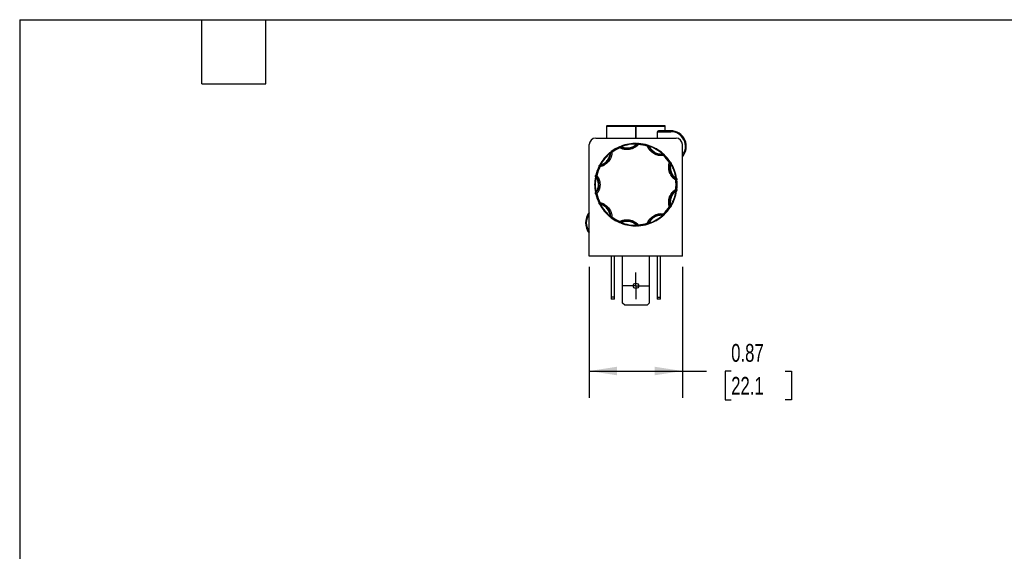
# Model space of a CAD drawing. Header units: inches. Extents: x 0.5 to 21.5, y 0.5 to 16.5.
# Tile 3 of 8: x 0.5 to 9.7, y 11.5 to 16.5. Entities that reach past the tile are written whole.
import ezdxf

# ---------------------------------------------------------------- set-up
doc = ezdxf.new("R2010")
doc.units = ezdxf.units.IN
doc.header["$LTSCALE"] = 2
doc.header["$MEASUREMENT"] = 0
doc.linetypes.add('SLD-Center', pattern=[0.75, 0.6, -0.05, 0.05, -0.05])
doc.linetypes.add('SLD-Solid', pattern=[0])
doc.layers.add('CENTER', color=40, linetype='SLD-Center')
doc.layers.add('DIMENSIONS', color=140, linetype='SLD-Solid', lineweight=25)
doc.layers.add('TEXT', color=140, linetype='SLD-Solid', lineweight=25)
doc.styles.add('SLDTEXTSTYLE0', font='TXT', dxfattribs={"width": 0.7})
doc.dimstyles.new('SLDDIMSTYLE1', dxfattribs={"dimtxt": 0.169922, "dimasz": 0.26, "dimexe": 0, "dimexo": 0.0625, "dimgap": 0.04248, "dimtad": 0, "dimtih": 1, "dimtoh": 1, "dimrnd": 1e-09, "dimdsep": 46, "dimtxsty": 'SLDTEXTSTYLE0', "dimsah": 1, "dimcen": 0.09, "dimadec": 0, "dimazin": 2, "dimtfac": 1, "dimtofl": 0, "dimtmove": 0, "dimatfit": 3, "dimfxl": 0, "dimfrac": 2, "dimtolj": 1, "dimtzin": 12, "dimarcsym": 0})

# ---------------------------------------------------------------- blocks, each defined once
blk = doc.blocks.new('_D_8')
at = {"layer": 'DIMENSIONS'}
for p, q in [((5.8198, 14.189), (5.8198, 12.9669)), ((6.6898, 14.189), (6.6898, 12.9669)), ((5.8198, 13.2169), (6.6898, 13.2169)), ((6.6898, 13.2169), (6.9146, 13.2169)), ((7.1449, 13.2169), (7.0878, 13.2169)), ((7.0878, 13.2169), (7.0878, 12.9468)), ((7.6498, 13.2169), (7.7069, 13.2169)), ((7.7069, 13.2169), (7.7069, 12.9468)), ((7.0878, 12.9468), (7.1449, 12.9468)), ((7.7069, 12.9468), (7.6498, 12.9468))]:
    blk.add_line(p, q, dxfattribs=at)
for points in [[(5.8198, 13.2169), (6.0798, 13.1769), (6.0798, 13.2569)], [(6.6898, 13.2169), (6.4298, 13.2569), (6.4298, 13.1769)]]:
    blk.add_solid(points, dxfattribs=at)
at = {"layer": 'DIMENSIONS', "char_height": 0.16667, "attachment_point": 1, "style": 'SLDTEXTSTYLE0'}
for s, insert in [('0.87', (7.1449, 13.4698)), ('22.1', (7.1449, 13.1617))]:
    blk.add_mtext(s, dxfattribs=dict(at, insert=insert))
blk = doc.blocks.new('SW_CENTERMARKSYMBOL_3')
at = {"layer": 'CENTER', "color": 0}
for p, q in [((0, 0.1), (0, 0.125)), ((0, 0), (0, 0.1)), ((-0.1, 0), (-0.125, 0)), ((0, 0), (-0.1, 0)), ((0, 0), (0, -0.1)), ((0, 0), (0.1, 0)), ((0.1, 0), (0.125, 0)), ((0, -0.1), (0, -0.125))]:
    blk.add_line(p, q, dxfattribs=at)

msp = doc.modelspace()

# ---------------------------------------------------------------- linework, layer by layer
for p, q in [((5.9848, 15.5053), (5.9808, 15.5053)), ((5.9808, 15.5053), (5.9808, 15.393)), ((5.9868, 15.5093), (5.9848, 15.5093)), ((5.9848, 15.5053), (6.2508, 15.5053)), ((5.9848, 15.393), (5.9848, 15.5053)), ((6.2528, 15.5093), (5.9868, 15.5093)), ((6.2588, 15.5053), (6.2508, 15.5053)), ((6.2508, 15.5053), (6.2508, 15.393)), ((6.2528, 15.5093), (6.2568, 15.5093)), ((6.5228, 15.5093), (6.2568, 15.5093)), ((6.2588, 15.5053), (6.5248, 15.5053)), ((6.2588, 15.393), (6.2588, 15.5053)), ((6.4564, 15.393), (6.4564, 15.4533)), ((6.4564, 15.4533), (6.5798, 15.4533)), ((6.5798, 15.4613), (6.4703, 15.4613)), ((6.5228, 15.5093), (6.5248, 15.5093)), ((6.5248, 15.5053), (6.5248, 15.4613)), ((6.5288, 15.5053), (6.5248, 15.5053)), ((6.5288, 15.4613), (6.5288, 15.5053)), ((6.5798, 15.4613), (6.5798, 15.4533)), ((5.8798, 15.393), (6.6298, 15.393)), ((5.8198, 14.289), (5.8198, 15.333)), ((6.0255, 15.2675), (6.0314, 15.2595)), ((6.1057, 15.3023), (6.1017, 15.3115)), ((6.1057, 15.3023), (6.1103, 15.3112)), ((6.111, 15.3125), (6.1103, 15.3112)), ((6.1164, 15.3175), (6.1182, 15.3129)), ((6.262, 15.3432), (6.2619, 15.3382)), ((6.2699, 15.3393), (6.2688, 15.3403)), ((6.2699, 15.3393), (6.2773, 15.3326)), ((6.2779, 15.3426), (6.2773, 15.3326)), ((6.3617, 15.3177), (6.3646, 15.3273)), ((6.3617, 15.3177), (6.371, 15.3215)), ((6.3723, 15.3221), (6.371, 15.3215)), ((6.3797, 15.3225), (6.3781, 15.3177)), ((6.6898, 14.289), (6.6898, 15.333)), ((6.0129, 15.2578), (6.016, 15.2539)), ((6.0214, 15.2599), (6.02, 15.2599)), ((6.0214, 15.2599), (6.0314, 15.2595)), ((6.5078, 15.2485), (6.5045, 15.2448)), ((6.5113, 15.2405), (6.5111, 15.2419)), ((6.5113, 15.2405), (6.5126, 15.2306)), ((6.5195, 15.2379), (6.5126, 15.2306)), ((5.9194, 15.126), (5.9105, 15.1305)), ((5.917, 15.1372), (5.9173, 15.1358)), ((5.9194, 15.126), (5.9173, 15.1358)), ((5.9179, 15.1445), (5.9222, 15.1421)), ((6.5678, 15.1649), (6.5761, 15.1704)), ((6.5773, 15.1619), (6.5678, 15.1649)), ((6.5787, 15.1614), (6.5773, 15.1619)), ((6.5846, 15.157), (6.5803, 15.1544)), ((5.8819, 15.0312), (5.877, 15.0322)), ((5.8804, 15.0477), (5.8901, 15.0454)), ((5.8822, 15.0393), (5.881, 15.0384)), ((5.8822, 15.0393), (5.8901, 15.0454)), ((6.6327, 15.0096), (6.6274, 15.0012)), ((6.6373, 15.0023), (6.6274, 15.0012)), ((6.6352, 15.0181), (6.6302, 15.0173)), ((6.6327, 15.0096), (6.6335, 15.0108)), ((6.6274, 14.9154), (6.6327, 14.907)), ((6.6274, 14.9154), (6.6373, 14.9143)), ((6.6352, 14.8985), (6.6302, 14.8993)), ((6.6335, 14.9057), (6.6327, 14.907)), ((5.877, 14.8844), (5.8819, 14.8853)), ((5.8901, 14.8712), (5.8804, 14.8688)), ((5.881, 14.8781), (5.8822, 14.8773)), ((5.8822, 14.8773), (5.8901, 14.8712)), ((5.9105, 14.7861), (5.9194, 14.7906)), ((5.9173, 14.7808), (5.917, 14.7794)), ((5.9173, 14.7808), (5.9194, 14.7906)), ((5.9179, 14.772), (5.9222, 14.7744)), ((6.5773, 14.7547), (6.5678, 14.7517)), ((6.5761, 14.7461), (6.5678, 14.7517)), ((6.5773, 14.7547), (6.5787, 14.7551)), ((6.5846, 14.7596), (6.5803, 14.7622)), ((6.0129, 14.6588), (6.016, 14.6627)), ((6.02, 14.6566), (6.0214, 14.6567)), ((6.0314, 14.6571), (6.0214, 14.6567)), ((6.0314, 14.6571), (6.0255, 14.6491)), ((6.5078, 14.668), (6.5045, 14.6718)), ((6.5111, 14.6746), (6.5113, 14.6761)), ((6.5126, 14.686), (6.5113, 14.6761)), ((6.5126, 14.686), (6.5195, 14.6787)), ((6.1017, 14.605), (6.1057, 14.6142)), ((6.1103, 14.6054), (6.1057, 14.6142)), ((6.1103, 14.6054), (6.111, 14.6041)), ((6.1164, 14.599), (6.1182, 14.6037)), ((6.262, 14.5733), (6.2619, 14.5783)), ((6.2688, 14.5763), (6.2699, 14.5772)), ((6.2773, 14.584), (6.2699, 14.5772)), ((6.2773, 14.584), (6.2779, 14.574)), ((6.3646, 14.5893), (6.3617, 14.5988)), ((6.371, 14.595), (6.3617, 14.5988)), ((6.371, 14.595), (6.3723, 14.5945)), ((6.3797, 14.5941), (6.3781, 14.5988)), ((6.6898, 14.289), (5.8198, 14.289)), ((6.0248, 14.289), (6.0248, 13.9082)), ((6.0558, 13.9082), (6.0558, 14.289)), ((6.1298, 13.8522), (6.1298, 14.289)), ((6.3798, 14.289), (6.3798, 13.8522)), ((6.4538, 14.289), (6.4538, 13.9082)), ((6.4848, 13.9082), (6.4848, 14.289)), ((6.0558, 13.9082), (6.0248, 13.9082)), ((6.0248, 13.9082), (6.0248, 13.887)), ((6.0558, 13.887), (6.0248, 13.887)), ((6.0558, 13.887), (6.0558, 13.9082)), ((6.4538, 13.9082), (6.4848, 13.9082)), ((6.4538, 13.9082), (6.4538, 13.887)), ((6.4848, 13.887), (6.4538, 13.887)), ((6.4848, 13.887), (6.4848, 13.9082)), ((6.151, 13.831), (6.1298, 13.8522)), ((6.3586, 13.831), (6.151, 13.831)), ((6.3798, 13.8522), (6.3586, 13.831))]:
    msp.add_line(p, q)
at = {"flags": 128}
for points in [[(5.9868, 15.5093), (5.9864, 15.5092), (5.9861, 15.509), (5.9857, 15.5086), (5.9854, 15.5081), (5.9852, 15.5075), (5.985, 15.5068), (5.9849, 15.5061), (5.9848, 15.5053)], [(6.2508, 15.5053), (6.2509, 15.5061), (6.251, 15.5068), (6.2512, 15.5075), (6.2514, 15.5081), (6.2517, 15.5086), (6.2521, 15.509), (6.2524, 15.5092), (6.2528, 15.5093)], [(6.2568, 15.5093), (6.2572, 15.5092), (6.2576, 15.509), (6.2579, 15.5086), (6.2582, 15.5081), (6.2585, 15.5075), (6.2587, 15.5068), (6.2588, 15.5061), (6.2588, 15.5053)], [(6.5248, 15.5053), (6.5248, 15.5061), (6.5247, 15.5068), (6.5245, 15.5075), (6.5242, 15.5081), (6.5239, 15.5086), (6.5236, 15.509), (6.5232, 15.5092), (6.5228, 15.5093)]]:
    msp.add_lwpolyline(points, dxfattribs=at)
msp.add_circle((6.2548, 14.013), 0.025)
for centre, radius, start, end in [((5.9848, 15.5053), 0.004, 90, 180), ((6.5248, 15.5053), 0.004, 0, 90), ((6.5798, 15.3153), 0.146, 318.88791, 90), ((6.5798, 15.3153), 0.138, 322.8542, 90), ((5.8798, 15.333), 0.06, 90, 180), ((6.6298, 15.333), 0.06, 0, 90), ((6.0314, 15.2595), 0.01, 126.56528, 177.69183), ((6.2548, 14.9583), 0.385, 113.43472, 126.56528), ((6.1057, 15.3023), 0.01, 62.30817, 113.43472), ((6.1082, 15.3107), 0.00332, 32.08271, 103.11145), ((6.1719, 15.4285), 0.1325, 242.30817, 317.69183), ((6.2548, 14.9583), 0.385, 88.93194, 111.06806), ((6.2721, 15.3396), 0.00332, 96.88855, 167.91729), ((6.2773, 15.3326), 0.01, 86.56528, 137.69183), ((6.2548, 14.9583), 0.385, 73.43472, 86.56528), ((6.3617, 15.3177), 0.01, 22.30817, 73.43472), ((6.369, 15.3225), 0.00332, 352.08271, 63.11145), ((6.4936, 15.3718), 0.1325, 202.30817, 277.69183), ((6.2548, 14.9583), 0.385, 48.93194, 71.06806), ((5.889, 15.2652), 0.1325, 282.30817, 357.69183), ((6.2548, 14.9583), 0.385, 128.93194, 151.06806), ((6.0229, 15.2615), 0.00332, 136.88855, 207.91729), ((6.5132, 15.2393), 0.00332, 56.88855, 127.91729), ((6.5126, 15.2306), 0.01, 46.56528, 97.69183), ((6.2548, 14.9583), 0.385, 33.43472, 46.56528), ((6.2548, 14.9583), 0.385, 153.43472, 166.56528), ((5.9194, 15.126), 0.01, 102.30817, 153.43472), ((5.916, 15.134), 0.00332, 72.08271, 143.11145), ((6.7035, 15.1216), 0.1325, 162.30817, 237.69183), ((6.5678, 15.1649), 0.01, 0, 33.43472), ((6.5678, 15.1649), 0.01, 342.30817, 0), ((6.5764, 15.1639), 0.00332, 312.08271, 23.11145), ((6.2548, 14.9583), 0.385, 8.93194, 31.06806), ((6.2548, 14.9583), 0.385, 168.93194, 191.06806), ((5.8823, 15.0415), 0.00332, 176.88855, 247.91729), ((5.8901, 15.0454), 0.01, 166.56528, 180), ((5.8901, 15.0454), 0.01, 180, 217.69183), ((5.7773, 14.9583), 0.1325, 322.30817, 37.69183), ((6.6274, 15.0012), 0.01, 6.56528, 57.69183), ((6.6334, 15.0075), 0.00332, 16.88855, 87.91729), ((6.2548, 14.9583), 0.385, 353.43472, 6.56528), ((6.7035, 14.795), 0.1325, 122.30817, 197.69183), ((6.2548, 14.9583), 0.385, 328.93194, 351.06806), ((6.6274, 14.9154), 0.01, 302.30817, 353.43472), ((6.6334, 14.9091), 0.00332, 272.08271, 343.11145), ((5.8823, 14.8751), 0.00332, 112.08271, 183.11145), ((5.8901, 14.8712), 0.01, 142.30817, 180), ((5.8901, 14.8712), 0.01, 180, 193.43472), ((6.2548, 14.9583), 0.385, 193.43472, 206.56528), ((5.9194, 14.7906), 0.01, 206.56528, 257.69183), ((5.916, 14.7826), 0.00332, 216.88855, 287.91729), ((5.889, 14.6513), 0.1325, 2.30817, 77.69183), ((6.2548, 14.9583), 0.385, 208.93194, 231.06806), ((6.2548, 14.9583), 0.385, 313.43472, 326.56528), ((6.5678, 14.7517), 0.01, 326.56528, 0), ((6.5678, 14.7517), 0.01, 0, 17.69183), ((6.5764, 14.7527), 0.00332, 336.88855, 47.91729), ((5.9298, 14.6013), 0.146, 138.88791, 221.11209), ((5.9298, 14.6013), 0.138, 142.8542, 217.1458), ((6.0229, 14.6551), 0.00332, 152.08271, 223.11145), ((6.0314, 14.6571), 0.01, 182.30817, 233.43472), ((6.2548, 14.9583), 0.385, 233.43472, 246.56528), ((6.4936, 14.5448), 0.1325, 82.30817, 157.69183), ((6.2548, 14.9583), 0.385, 288.93194, 311.06806), ((6.5132, 14.6772), 0.00332, 232.08271, 303.11145), ((6.5126, 14.686), 0.01, 262.30817, 313.43472), ((6.1057, 14.6142), 0.01, 246.56528, 297.69183), ((6.1082, 14.6058), 0.00332, 256.88855, 327.91729), ((6.1719, 14.488), 0.1325, 42.30817, 117.69183), ((6.2548, 14.9583), 0.385, 248.93194, 271.06806), ((6.2721, 14.5769), 0.00332, 192.08271, 263.11145), ((6.2773, 14.584), 0.01, 222.30817, 273.43472), ((6.2548, 14.9583), 0.385, 273.43472, 286.56528), ((6.3617, 14.5988), 0.01, 286.56528, 337.69183), ((6.369, 14.594), 0.00332, 296.88855, 7.91729)]:
    msp.add_arc(centre, radius, start, end)
msp.add_ellipse((6.4703, 15.4533), major_axis=(0.0139, 0), ratio=0.57735, start_param=1.570796, end_param=3.141593)
for points, knots in [([(6.02, 15.2599), (6.0206, 15.2614), (6.0216, 15.2637), (6.0235, 15.2655), (6.0242, 15.2661)], [0, 0, 0, 0, 0.62444, 1, 1, 1, 1]), ([(6.0205, 15.2638), (6.021, 15.2641), (6.0219, 15.2648), (6.0231, 15.2657), (6.0243, 15.2666), (6.025, 15.2672), (6.0255, 15.2675)], [0, 0, 0, 0, 0.2361294, 0.4989929, 0.7125421, 1, 1, 1, 1]), ([(6.1017, 15.3115), (6.1022, 15.3117), (6.103, 15.3121), (6.1044, 15.3127), (6.1058, 15.3133), (6.1069, 15.3137), (6.1074, 15.314)], [0, 0, 0, 0, 0.291242, 0.500217, 0.762096, 1, 1, 1, 1]), ([(6.2773, 15.3326), (6.2756, 15.3308), (6.2721, 15.3271), (6.2665, 15.3219), (6.2607, 15.317), (6.2547, 15.3124), (6.2484, 15.3082), (6.2371, 15.3015), (6.2201, 15.2937), (6.1968, 15.2875), (6.1727, 15.2853), (6.1515, 15.287), (6.1338, 15.2909), (6.1194, 15.2957), (6.1102, 15.3001), (6.1057, 15.3023)], [0, 0, 0, 0, 0.040712, 0.081199, 0.121575, 0.161957, 0.202462, 0.243205, 0.371568, 0.500042, 0.628406, 0.75688, 0.838051, 0.918781, 1, 1, 1, 1]), ([(6.1074, 15.314), (6.1079, 15.3142), (6.1089, 15.3146), (6.1106, 15.3152), (6.1124, 15.316), (6.1144, 15.3167), (6.1157, 15.3173), (6.1164, 15.3175)], [0, 0, 0, 0, 0.188808, 0.379511, 0.575987, 0.781785, 1, 1, 1, 1]), ([(6.1182, 15.3129), (6.1202, 15.312), (6.124, 15.3103), (6.1299, 15.3081), (6.1359, 15.3061), (6.142, 15.3045), (6.1482, 15.3032), (6.1589, 15.3014), (6.1743, 15.3005), (6.1941, 15.3025), (6.2134, 15.3074), (6.2295, 15.3144), (6.2425, 15.3221), (6.2527, 15.3295), (6.2588, 15.3353), (6.2619, 15.3382)], [0, 0, 0, 0, 0.040848, 0.081503, 0.122064, 0.162633, 0.203311, 0.244196, 0.372048, 0.500037, 0.627888, 0.755877, 0.837356, 0.918461, 1, 1, 1, 1]), ([(6.262, 15.3432), (6.2629, 15.3432), (6.2647, 15.3432), (6.2673, 15.3431), (6.2697, 15.343), (6.271, 15.3429), (6.2717, 15.3429)], [0, 0, 0, 0, 0.270747, 0.52324, 0.763872, 1, 1, 1, 1]), ([(6.2688, 15.3403), (6.2702, 15.341), (6.2725, 15.3421), (6.2751, 15.3423), (6.276, 15.3424)], [0, 0, 0, 0, 0.6244402, 1, 1, 1, 1]), ([(6.2717, 15.3429), (6.2722, 15.3429), (6.2734, 15.3428), (6.275, 15.3428), (6.2764, 15.3427), (6.2774, 15.3426), (6.2779, 15.3426)], [0, 0, 0, 0, 0.2361294, 0.4989929, 0.7125421, 1, 1, 1, 1]), ([(6.5126, 15.2306), (6.5101, 15.2303), (6.5051, 15.2297), (6.4975, 15.2293), (6.4899, 15.2293), (6.4824, 15.2297), (6.4748, 15.2305), (6.4619, 15.2326), (6.4439, 15.2375), (6.422, 15.2478), (6.4021, 15.2616), (6.387, 15.2765), (6.376, 15.2909), (6.3679, 15.3038), (6.3638, 15.3131), (6.3617, 15.3177)], [0, 0, 0, 0, 0.040712, 0.081199, 0.121575, 0.161957, 0.202462, 0.243205, 0.371568, 0.500042, 0.628406, 0.75688, 0.838051, 0.918781, 1, 1, 1, 1]), ([(6.3646, 15.3273), (6.3651, 15.3271), (6.366, 15.3269), (6.3674, 15.3265), (6.3688, 15.326), (6.37, 15.3257), (6.3705, 15.3255)], [0, 0, 0, 0, 0.2912416, 0.5002174, 0.7620959, 1, 1, 1, 1]), ([(6.3705, 15.3255), (6.371, 15.3253), (6.3721, 15.325), (6.3738, 15.3244), (6.3756, 15.3238), (6.3776, 15.3232), (6.379, 15.3227), (6.3797, 15.3225)], [0, 0, 0, 0, 0.188808, 0.379511, 0.575987, 0.781785, 1, 1, 1, 1]), ([(6.3781, 15.3177), (6.379, 15.3158), (6.3809, 15.312), (6.384, 15.3065), (6.3873, 15.3012), (6.391, 15.296), (6.3949, 15.291), (6.4019, 15.2828), (6.4131, 15.2722), (6.4296, 15.261), (6.4475, 15.2523), (6.4644, 15.2473), (6.4792, 15.2449), (6.4918, 15.244), (6.5003, 15.2445), (6.5045, 15.2448)], [0, 0, 0, 0, 0.040848, 0.081503, 0.122064, 0.162633, 0.203311, 0.244196, 0.372048, 0.500037, 0.627888, 0.755877, 0.837356, 0.918461, 1, 1, 1, 1]), ([(6.0314, 15.2595), (6.0313, 15.2569), (6.031, 15.2519), (6.0301, 15.2443), (6.0288, 15.2369), (6.0271, 15.2295), (6.025, 15.2222), (6.0207, 15.2098), (6.0127, 15.1929), (5.9987, 15.1732), (5.9817, 15.156), (5.9644, 15.1437), (5.9483, 15.1353), (5.9342, 15.1297), (5.9243, 15.1272), (5.9194, 15.126)], [0, 0, 0, 0, 0.040712, 0.081199, 0.121575, 0.161957, 0.202462, 0.243205, 0.371568, 0.500042, 0.628406, 0.75688, 0.838051, 0.918781, 1, 1, 1, 1]), ([(5.9222, 15.1421), (5.9243, 15.1427), (5.9283, 15.1438), (5.9343, 15.146), (5.9401, 15.1483), (5.9458, 15.151), (5.9514, 15.154), (5.9608, 15.1595), (5.9731, 15.1687), (5.9871, 15.1829), (5.9987, 15.1991), (6.0065, 15.2148), (6.0115, 15.229), (6.0146, 15.2413), (6.0155, 15.2497), (6.016, 15.2539)], [0, 0, 0, 0, 0.040848, 0.081503, 0.122064, 0.162633, 0.203311, 0.244196, 0.372048, 0.500037, 0.627888, 0.755877, 0.837356, 0.918461, 1, 1, 1, 1]), ([(6.0129, 15.2578), (6.0136, 15.2584), (6.015, 15.2595), (6.017, 15.2611), (6.0189, 15.2625), (6.02, 15.2633), (6.0205, 15.2638)], [0, 0, 0, 0, 0.270747, 0.52324, 0.763872, 1, 1, 1, 1]), ([(6.5078, 15.2485), (6.5085, 15.2479), (6.5098, 15.2467), (6.5117, 15.245), (6.5135, 15.2435), (6.5145, 15.2425), (6.515, 15.2421)], [0, 0, 0, 0, 0.270747, 0.52324, 0.763872, 1, 1, 1, 1]), ([(6.5111, 15.2419), (6.5127, 15.2416), (6.5151, 15.241), (6.5172, 15.2395), (6.518, 15.2389)], [0, 0, 0, 0, 0.62444, 1, 1, 1, 1]), ([(6.515, 15.2421), (6.5154, 15.2417), (6.5163, 15.2409), (6.5174, 15.2399), (6.5185, 15.2389), (6.5191, 15.2382), (6.5195, 15.2379)], [0, 0, 0, 0, 0.236129, 0.498993, 0.712542, 1, 1, 1, 1]), ([(5.9105, 15.1305), (5.9107, 15.1309), (5.9111, 15.1318), (5.9118, 15.1331), (5.9125, 15.1344), (5.913, 15.1355), (5.9133, 15.136)], [0, 0, 0, 0, 0.291242, 0.500217, 0.762096, 1, 1, 1, 1]), ([(5.9133, 15.136), (5.9135, 15.1365), (5.914, 15.1374), (5.9149, 15.139), (5.9158, 15.1407), (5.9168, 15.1426), (5.9175, 15.1439), (5.9179, 15.1445)], [0, 0, 0, 0, 0.188808, 0.379511, 0.575987, 0.781785, 1, 1, 1, 1]), ([(6.6274, 15.0012), (6.6252, 15.0025), (6.621, 15.0053), (6.6149, 15.0099), (6.6091, 15.0148), (6.6036, 15.0199), (6.5983, 15.0254), (6.5897, 15.0353), (6.5791, 15.0507), (6.569, 15.0726), (6.5626, 15.0959), (6.5606, 15.1171), (6.5614, 15.1352), (6.5636, 15.1503), (6.5664, 15.16), (6.5678, 15.1649)], [0, 0, 0, 0, 0.040712, 0.081199, 0.121575, 0.161957, 0.202462, 0.243205, 0.371568, 0.500042, 0.628406, 0.75688, 0.838051, 0.918781, 1, 1, 1, 1]), ([(6.5803, 15.1544), (6.5798, 15.1523), (6.5788, 15.1482), (6.5776, 15.142), (6.5768, 15.1358), (6.5762, 15.1295), (6.576, 15.1232), (6.5761, 15.1123), (6.5779, 15.097), (6.5832, 15.0778), (6.5915, 15.0597), (6.6011, 15.045), (6.611, 15.0336), (6.6201, 15.0248), (6.6268, 15.0198), (6.6302, 15.0173)], [0, 0, 0, 0, 0.040848, 0.081503, 0.122064, 0.162633, 0.203311, 0.244196, 0.372048, 0.500037, 0.627888, 0.755877, 0.837356, 0.918461, 1, 1, 1, 1]), ([(6.5761, 15.1704), (6.5764, 15.17), (6.5769, 15.1692), (6.5777, 15.168), (6.5785, 15.1667), (6.5792, 15.1657), (6.5795, 15.1652)], [0, 0, 0, 0, 0.291242, 0.500217, 0.762096, 1, 1, 1, 1]), ([(6.5795, 15.1652), (6.5798, 15.1647), (6.5804, 15.1638), (6.5813, 15.1623), (6.5824, 15.1606), (6.5835, 15.1589), (6.5842, 15.1576), (6.5846, 15.157)], [0, 0, 0, 0, 0.188808, 0.379511, 0.575987, 0.781785, 1, 1, 1, 1]), ([(5.877, 15.0322), (5.8772, 15.0331), (5.8775, 15.0349), (5.878, 15.0374), (5.8785, 15.0397), (5.8788, 15.041), (5.879, 15.0417)], [0, 0, 0, 0, 0.270747, 0.52324, 0.763872, 1, 1, 1, 1]), ([(5.879, 15.0417), (5.8791, 15.0422), (5.8793, 15.0434), (5.8797, 15.0449), (5.88, 15.0463), (5.8802, 15.0472), (5.8804, 15.0477)], [0, 0, 0, 0, 0.236129, 0.498993, 0.712542, 1, 1, 1, 1]), ([(5.881, 15.0384), (5.8806, 15.0399), (5.8799, 15.0421), (5.8801, 15.0443), (5.8802, 15.0449)], [0, 0, 0, 0, 0.713331, 1, 1, 1, 1]), ([(5.9048, 14.9583), (5.9048, 14.9604), (5.9047, 14.9648), (5.9042, 14.9712), (5.9034, 14.9776), (5.9023, 14.984), (5.9008, 14.9903), (5.8984, 14.9986), (5.8947, 15.0087), (5.889, 15.0204), (5.8843, 15.0276), (5.8819, 15.0312)], [0, 0, 0, 0, 0.083669, 0.16692, 0.249971, 0.333036, 0.416334, 0.500079, 0.666948, 0.833009, 1, 1, 1, 1]), ([(5.8901, 15.0454), (5.8917, 15.0433), (5.8948, 15.0391), (5.899, 15.0326), (5.9029, 15.0258), (5.9064, 15.0189), (5.9095, 15.0117), (5.9127, 15.0031), (5.9157, 14.9931), (5.9181, 14.9816), (5.9196, 14.97), (5.9197, 14.9622), (5.9198, 14.9583)], [0, 0, 0, 0, 0.083729, 0.166966, 0.249962, 0.332971, 0.416246, 0.500037, 0.625413, 0.749962, 0.87454, 1, 1, 1, 1]), ([(6.6335, 15.0108), (6.6344, 15.0096), (6.6359, 15.0075), (6.6365, 15.005), (6.6368, 15.0041)], [0, 0, 0, 0, 0.62444, 1, 1, 1, 1]), ([(6.6352, 15.0181), (6.6353, 15.0171), (6.6356, 15.0154), (6.6359, 15.0128), (6.6363, 15.0105), (6.6364, 15.0091), (6.6365, 15.0085)], [0, 0, 0, 0, 0.270747, 0.52324, 0.763872, 1, 1, 1, 1]), ([(6.6365, 15.0085), (6.6366, 15.0079), (6.6368, 15.0067), (6.637, 15.0052), (6.6371, 15.0037), (6.6372, 15.0028), (6.6373, 15.0023)], [0, 0, 0, 0, 0.236129, 0.498993, 0.712542, 1, 1, 1, 1]), ([(5.8819, 14.8853), (5.8831, 14.8871), (5.8855, 14.8907), (5.8888, 14.8963), (5.8918, 14.902), (5.8945, 14.9079), (5.8969, 14.9139), (5.8997, 14.9221), (5.9024, 14.9325), (5.9045, 14.9453), (5.9047, 14.954), (5.9048, 14.9583)], [0, 0, 0, 0, 0.083669, 0.16692, 0.249971, 0.333036, 0.416334, 0.500079, 0.666948, 0.833009, 1, 1, 1, 1]), ([(5.9198, 14.9583), (5.9198, 14.9557), (5.9197, 14.9504), (5.919, 14.9427), (5.918, 14.9349), (5.9165, 14.9273), (5.9146, 14.9197), (5.9119, 14.911), (5.9081, 14.9012), (5.903, 14.8907), (5.897, 14.8806), (5.8924, 14.8743), (5.8901, 14.8712)], [0, 0, 0, 0, 0.083729, 0.166966, 0.249962, 0.332971, 0.416246, 0.500037, 0.625413, 0.749962, 0.87454, 1, 1, 1, 1]), ([(6.5678, 14.7517), (6.567, 14.7541), (6.5656, 14.7589), (6.5639, 14.7664), (6.5625, 14.7738), (6.5616, 14.7813), (6.5611, 14.7889), (6.5609, 14.802), (6.5626, 14.8206), (6.569, 14.8439), (6.5791, 14.8659), (6.5912, 14.8833), (6.6034, 14.8967), (6.6148, 14.9069), (6.6232, 14.9126), (6.6274, 14.9154)], [0, 0, 0, 0, 0.040712, 0.081199, 0.121575, 0.161957, 0.202462, 0.243205, 0.371568, 0.500042, 0.628406, 0.75688, 0.838051, 0.918781, 1, 1, 1, 1]), ([(6.6302, 14.8993), (6.6285, 14.898), (6.6251, 14.8956), (6.6202, 14.8915), (6.6155, 14.8873), (6.6111, 14.8829), (6.6068, 14.8782), (6.6, 14.8698), (6.5915, 14.8569), (6.5832, 14.8388), (6.5779, 14.8195), (6.5759, 14.8021), (6.5761, 14.7871), (6.5774, 14.7745), (6.5793, 14.7663), (6.5803, 14.7622)], [0, 0, 0, 0, 0.040848, 0.081503, 0.122064, 0.162633, 0.203311, 0.244196, 0.372048, 0.500037, 0.627888, 0.755877, 0.837356, 0.918461, 1, 1, 1, 1]), ([(6.6365, 14.9081), (6.6365, 14.9076), (6.6363, 14.9065), (6.6361, 14.9047), (6.6358, 14.9028), (6.6355, 14.9007), (6.6353, 14.8992), (6.6352, 14.8985)], [0, 0, 0, 0, 0.188808, 0.379511, 0.575987, 0.781785, 1, 1, 1, 1]), ([(6.6373, 14.9143), (6.6372, 14.9137), (6.6371, 14.9128), (6.637, 14.9113), (6.6368, 14.9099), (6.6366, 14.9087), (6.6365, 14.9081)], [0, 0, 0, 0, 0.291242, 0.500217, 0.762096, 1, 1, 1, 1]), ([(5.879, 14.8749), (5.8788, 14.8754), (5.8786, 14.8765), (5.8782, 14.8782), (5.8778, 14.8801), (5.8774, 14.8822), (5.8771, 14.8836), (5.877, 14.8844)], [0, 0, 0, 0, 0.188808, 0.379511, 0.575987, 0.781785, 1, 1, 1, 1]), ([(5.8804, 14.8688), (5.8802, 14.8694), (5.88, 14.8703), (5.8797, 14.8717), (5.8794, 14.8732), (5.8791, 14.8743), (5.879, 14.8749)], [0, 0, 0, 0, 0.291242, 0.500217, 0.762096, 1, 1, 1, 1]), ([(5.8802, 14.8716), (5.8801, 14.8723), (5.8799, 14.8745), (5.8806, 14.8766), (5.881, 14.8781)], [0, 0, 0, 0, 0.286564, 1, 1, 1, 1]), ([(5.9133, 14.7806), (5.913, 14.7811), (5.9125, 14.7821), (5.9118, 14.7835), (5.9111, 14.7848), (5.9107, 14.7856), (5.9105, 14.7861)], [0, 0, 0, 0, 0.236129, 0.498993, 0.712542, 1, 1, 1, 1]), ([(5.917, 14.7794), (5.9157, 14.7803), (5.9135, 14.7817), (5.9121, 14.7838), (5.9116, 14.7846)], [0, 0, 0, 0, 0.62444, 1, 1, 1, 1]), ([(5.9179, 14.772), (5.9174, 14.7728), (5.9166, 14.7744), (5.9153, 14.7767), (5.9142, 14.7788), (5.9136, 14.78), (5.9133, 14.7806)], [0, 0, 0, 0, 0.270747, 0.52324, 0.763872, 1, 1, 1, 1]), ([(5.9194, 14.7906), (5.9219, 14.79), (5.9268, 14.7888), (5.9341, 14.7866), (5.9412, 14.784), (5.9482, 14.7811), (5.955, 14.7777), (5.9665, 14.7714), (5.9817, 14.7605), (5.9987, 14.7434), (6.0127, 14.7236), (6.0218, 14.7045), (6.0272, 14.6872), (6.0304, 14.6723), (6.0311, 14.6622), (6.0314, 14.6571)], [0, 0, 0, 0, 0.040712, 0.081199, 0.121575, 0.161957, 0.202462, 0.243205, 0.371568, 0.500042, 0.628406, 0.75688, 0.838051, 0.918781, 1, 1, 1, 1]), ([(6.016, 14.6627), (6.0158, 14.6648), (6.0154, 14.669), (6.0143, 14.6752), (6.013, 14.6814), (6.0114, 14.6875), (6.0094, 14.6935), (6.0056, 14.7036), (5.9987, 14.7174), (5.9871, 14.7336), (5.9732, 14.7479), (5.9591, 14.7583), (5.9459, 14.7657), (5.9344, 14.7708), (5.9263, 14.7732), (5.9222, 14.7744)], [0, 0, 0, 0, 0.040848, 0.081503, 0.122064, 0.162633, 0.203311, 0.244196, 0.372048, 0.500037, 0.627888, 0.755877, 0.837356, 0.918461, 1, 1, 1, 1]), ([(6.5795, 14.7514), (6.5792, 14.7509), (6.5785, 14.7499), (6.5777, 14.7486), (6.5769, 14.7474), (6.5764, 14.7466), (6.5761, 14.7461)], [0, 0, 0, 0, 0.2361294, 0.4989929, 0.7125421, 1, 1, 1, 1]), ([(6.5846, 14.7596), (6.5841, 14.7588), (6.5832, 14.7573), (6.5818, 14.7551), (6.5806, 14.7531), (6.5799, 14.7519), (6.5795, 14.7514)], [0, 0, 0, 0, 0.270747, 0.52324, 0.763872, 1, 1, 1, 1]), ([(6.0205, 14.6528), (6.0201, 14.6531), (6.0192, 14.6538), (6.0178, 14.6549), (6.0163, 14.6561), (6.0146, 14.6574), (6.0135, 14.6583), (6.0129, 14.6588)], [0, 0, 0, 0, 0.188808, 0.379511, 0.575987, 0.781785, 1, 1, 1, 1]), ([(6.0255, 14.6491), (6.025, 14.6494), (6.0243, 14.6499), (6.0231, 14.6508), (6.0219, 14.6517), (6.021, 14.6525), (6.0205, 14.6528)], [0, 0, 0, 0, 0.2912416, 0.5002174, 0.7620959, 1, 1, 1, 1]), ([(6.1057, 14.6142), (6.108, 14.6154), (6.1125, 14.6176), (6.1195, 14.6206), (6.1266, 14.6232), (6.1338, 14.6254), (6.1412, 14.6273), (6.1541, 14.6297), (6.1727, 14.6312), (6.1968, 14.629), (6.2201, 14.6229), (6.2394, 14.614), (6.2548, 14.6043), (6.2667, 14.5949), (6.2738, 14.5876), (6.2773, 14.584)], [0, 0, 0, 0, 0.040712, 0.081199, 0.121575, 0.161957, 0.202462, 0.243205, 0.371568, 0.500042, 0.628406, 0.75688, 0.838051, 0.918781, 1, 1, 1, 1]), ([(6.3617, 14.5988), (6.3627, 14.6012), (6.3647, 14.6058), (6.3682, 14.6126), (6.372, 14.6192), (6.3761, 14.6255), (6.3806, 14.6317), (6.3888, 14.6418), (6.4021, 14.655), (6.422, 14.6687), (6.4438, 14.6791), (6.4643, 14.6847), (6.4823, 14.6871), (6.4975, 14.6876), (6.5076, 14.6865), (6.5126, 14.686)], [0, 0, 0, 0, 0.040712, 0.081199, 0.121575, 0.161957, 0.202462, 0.243205, 0.371568, 0.500042, 0.628406, 0.75688, 0.838051, 0.918781, 1, 1, 1, 1]), ([(6.5045, 14.6718), (6.5024, 14.6719), (6.4982, 14.6722), (6.4918, 14.6723), (6.4855, 14.6721), (6.4792, 14.6715), (6.473, 14.6706), (6.4623, 14.6686), (6.4475, 14.6642), (6.4296, 14.6556), (6.4131, 14.6444), (6.4004, 14.6323), (6.3909, 14.6206), (6.3838, 14.6101), (6.38, 14.6026), (6.3781, 14.5988)], [0, 0, 0, 0, 0.040848, 0.081503, 0.122064, 0.162633, 0.203311, 0.244196, 0.372048, 0.500037, 0.627888, 0.755877, 0.837356, 0.918461, 1, 1, 1, 1]), ([(6.515, 14.6745), (6.5146, 14.6741), (6.5138, 14.6734), (6.5124, 14.6722), (6.511, 14.6709), (6.5094, 14.6695), (6.5083, 14.6685), (6.5078, 14.668)], [0, 0, 0, 0, 0.188808, 0.379511, 0.575987, 0.781785, 1, 1, 1, 1]), ([(6.5195, 14.6787), (6.5191, 14.6783), (6.5185, 14.6777), (6.5174, 14.6767), (6.5163, 14.6757), (6.5154, 14.6749), (6.515, 14.6745)], [0, 0, 0, 0, 0.2912416, 0.5002174, 0.7620959, 1, 1, 1, 1]), ([(6.1074, 14.6026), (6.1069, 14.6028), (6.1058, 14.6033), (6.1044, 14.6039), (6.103, 14.6045), (6.1022, 14.6048), (6.1017, 14.605)], [0, 0, 0, 0, 0.2361294, 0.4989929, 0.7125421, 1, 1, 1, 1]), ([(6.111, 14.6041), (6.1094, 14.6039), (6.1069, 14.6036), (6.1045, 14.6043), (6.1035, 14.6046)], [0, 0, 0, 0, 0.62444, 1, 1, 1, 1]), ([(6.1164, 14.599), (6.1156, 14.5994), (6.1139, 14.6), (6.1115, 14.601), (6.1093, 14.6018), (6.1081, 14.6024), (6.1074, 14.6026)], [0, 0, 0, 0, 0.270747, 0.52324, 0.763872, 1, 1, 1, 1]), ([(6.2619, 14.5783), (6.2604, 14.5798), (6.2574, 14.5828), (6.2526, 14.5869), (6.2476, 14.5907), (6.2424, 14.5943), (6.2371, 14.5977), (6.2276, 14.603), (6.2134, 14.6091), (6.1941, 14.6141), (6.1743, 14.616), (6.1568, 14.615), (6.142, 14.6122), (6.1298, 14.6087), (6.1221, 14.6054), (6.1182, 14.6037)], [0, 0, 0, 0, 0.040848, 0.081503, 0.122064, 0.162633, 0.203311, 0.244196, 0.372048, 0.500037, 0.627888, 0.755877, 0.837356, 0.918461, 1, 1, 1, 1]), ([(6.2717, 14.5736), (6.2711, 14.5736), (6.2701, 14.5736), (6.2683, 14.5735), (6.2663, 14.5734), (6.2642, 14.5734), (6.2628, 14.5734), (6.262, 14.5733)], [0, 0, 0, 0, 0.188808, 0.379511, 0.575987, 0.781785, 1, 1, 1, 1]), ([(6.2779, 14.574), (6.2774, 14.5739), (6.2764, 14.5739), (6.275, 14.5738), (6.2735, 14.5737), (6.2723, 14.5737), (6.2717, 14.5736)], [0, 0, 0, 0, 0.2912416, 0.5002174, 0.7620959, 1, 1, 1, 1]), ([(6.3705, 14.5911), (6.37, 14.5909), (6.3688, 14.5905), (6.3674, 14.5901), (6.366, 14.5897), (6.3651, 14.5894), (6.3646, 14.5893)], [0, 0, 0, 0, 0.236129, 0.498993, 0.712542, 1, 1, 1, 1]), ([(6.3723, 14.5945), (6.3712, 14.5934), (6.3695, 14.5915), (6.3672, 14.5905), (6.3663, 14.5901)], [0, 0, 0, 0, 0.62444, 1, 1, 1, 1]), ([(6.3797, 14.5941), (6.3789, 14.5938), (6.3771, 14.5932), (6.3747, 14.5924), (6.3725, 14.5917), (6.3712, 14.5913), (6.3705, 14.5911)], [0, 0, 0, 0, 0.270747, 0.52324, 0.763872, 1, 1, 1, 1])]:
    msp.add_open_spline(points, degree=3, knots=knots)
for points in [[(6.1057, 15.3023), (6.0794, 15.2909), (6.0545, 15.2766), (6.0314, 15.2595)], [(6.111, 15.3125), (6.1086, 15.3127), (6.1051, 15.313), (6.1017, 15.3115)], [(6.1182, 15.3129), (6.1156, 15.3128), (6.113, 15.3126), (6.111, 15.3125)], [(6.2619, 15.3382), (6.2128, 15.3391), (6.164, 15.3305), (6.1182, 15.3129)], [(6.2688, 15.3403), (6.2669, 15.3398), (6.2644, 15.339), (6.2619, 15.3382)], [(6.3617, 15.3177), (6.3343, 15.3259), (6.3059, 15.3309), (6.2773, 15.3326)], [(6.3723, 15.3221), (6.3706, 15.3238), (6.3682, 15.3262), (6.3646, 15.3273)], [(6.3781, 15.3177), (6.376, 15.3193), (6.3739, 15.3209), (6.3723, 15.3221)], [(6.5045, 15.2448), (6.4675, 15.277), (6.4245, 15.3018), (6.3781, 15.3177)], [(6.016, 15.2539), (5.9778, 15.223), (5.946, 15.1851), (5.9222, 15.1421)], [(6.02, 15.2599), (6.0189, 15.2583), (6.0175, 15.2561), (6.016, 15.2539)], [(6.5111, 15.2419), (6.5093, 15.2427), (6.5069, 15.2438), (6.5045, 15.2448)], [(6.5678, 15.1649), (6.552, 15.1888), (6.5335, 15.2109), (6.5126, 15.2306)], [(5.9194, 15.126), (5.9066, 15.1003), (5.8967, 15.0733), (5.8901, 15.0454)], [(5.917, 15.1372), (5.915, 15.1358), (5.9121, 15.1338), (5.9105, 15.1305)], [(5.9222, 15.1421), (5.9203, 15.1403), (5.9184, 15.1385), (5.917, 15.1372)], [(6.5782, 15.1649), (6.5785, 15.1636), (6.5786, 15.1624), (6.5787, 15.1614)], [(6.5803, 15.1544), (6.5797, 15.157), (6.5791, 15.1595), (6.5787, 15.1614)], [(6.6302, 15.0173), (6.6226, 15.0658), (6.6056, 15.1123), (6.5803, 15.1544)], [(5.8819, 15.0312), (5.8725, 14.9831), (5.8725, 14.9335), (5.8819, 14.8853)], [(5.881, 15.0384), (5.8812, 15.0365), (5.8815, 15.0339), (5.8819, 15.0312)], [(6.6298, 14.9583), (6.6298, 14.9726), (6.629, 14.9869), (6.6274, 15.0012)], [(6.6335, 15.0108), (6.6326, 15.0126), (6.6314, 15.0149), (6.6302, 15.0173)], [(6.5803, 14.7622), (6.6056, 14.8042), (6.6226, 14.8508), (6.6302, 14.8993)], [(6.6274, 14.9154), (6.629, 14.9296), (6.6298, 14.9439), (6.6298, 14.9583)], [(6.6302, 14.8993), (6.6314, 14.9016), (6.6326, 14.904), (6.6335, 14.9057)], [(6.6335, 14.9057), (6.6349, 14.9077), (6.6369, 14.9105), (6.6373, 14.9143)], [(5.8819, 14.8853), (5.8815, 14.8827), (5.8812, 14.8801), (5.881, 14.8781)], [(5.8901, 14.8712), (5.8967, 14.8433), (5.9066, 14.8162), (5.9194, 14.7906)], [(5.917, 14.7794), (5.9184, 14.778), (5.9203, 14.7762), (5.9222, 14.7744)], [(5.9222, 14.7744), (5.946, 14.7315), (5.9778, 14.6935), (6.016, 14.6627)], [(6.5126, 14.686), (6.5335, 14.7057), (6.552, 14.7277), (6.5678, 14.7517)], [(6.5787, 14.7551), (6.5786, 14.7541), (6.5785, 14.7529), (6.5782, 14.7517)], [(6.5787, 14.7551), (6.5791, 14.757), (6.5797, 14.7596), (6.5803, 14.7622)], [(6.016, 14.6627), (6.0175, 14.6604), (6.0189, 14.6583), (6.02, 14.6566)], [(6.02, 14.6566), (6.021, 14.6545), (6.0225, 14.6513), (6.0255, 14.6491)], [(6.0314, 14.6571), (6.0545, 14.64), (6.0794, 14.6256), (6.1057, 14.6142)], [(6.3781, 14.5988), (6.4245, 14.6148), (6.4675, 14.6395), (6.5045, 14.6718)], [(6.5045, 14.6718), (6.5069, 14.6728), (6.5093, 14.6738), (6.5111, 14.6746)], [(6.5111, 14.6746), (6.5134, 14.6752), (6.5168, 14.6761), (6.5195, 14.6787)], [(6.111, 14.6041), (6.113, 14.6039), (6.1156, 14.6038), (6.1182, 14.6037)], [(6.1182, 14.6037), (6.164, 14.586), (6.2128, 14.5774), (6.2619, 14.5783)], [(6.2619, 14.5783), (6.2644, 14.5775), (6.2669, 14.5768), (6.2688, 14.5763)], [(6.2688, 14.5763), (6.271, 14.5752), (6.2742, 14.5737), (6.2779, 14.574)], [(6.2773, 14.584), (6.3059, 14.5857), (6.3343, 14.5907), (6.3617, 14.5988)], [(6.3723, 14.5945), (6.3739, 14.5957), (6.376, 14.5972), (6.3781, 14.5988)]]:
    msp.add_open_spline(points, degree=3)
at = {"layer": 'TEXT'}
for p, q in [((0.5, 16.5), (21.5, 16.5)), ((0.5, 16.5), (0.5, 0.5)), ((2.2, 15.9), (2.2, 16.5)), ((2.8, 15.9), (2.8, 16.5)), ((2.2, 15.9), (2.8, 15.9))]:
    msp.add_line(p, q, dxfattribs=at)

# ---------------------------------------------------------------- block references
at = {"layer": 'CENTER'}
msp.add_blockref('SW_CENTERMARKSYMBOL_3', (6.2548, 14.013), dxfattribs=at)

# ---------------------------------------------------------------- dimensions: what is measured, and where the dimension line sits
at = {"layer": 'DIMENSIONS'}
dim = msp.add_linear_dim(base=(5.8198, 13.2169), p1=(6.6898, 14.289), p2=(5.8198, 14.289), dimstyle='SLDDIMSTYLE1', dxfattribs=at)
dim.commit()
dim.dimension.update_dxf_attribs({"geometry": '_D_8', "text_midpoint": (7.3973, 13.2169), "dimtype": 160})

doc.saveas('drawing.dxf')
